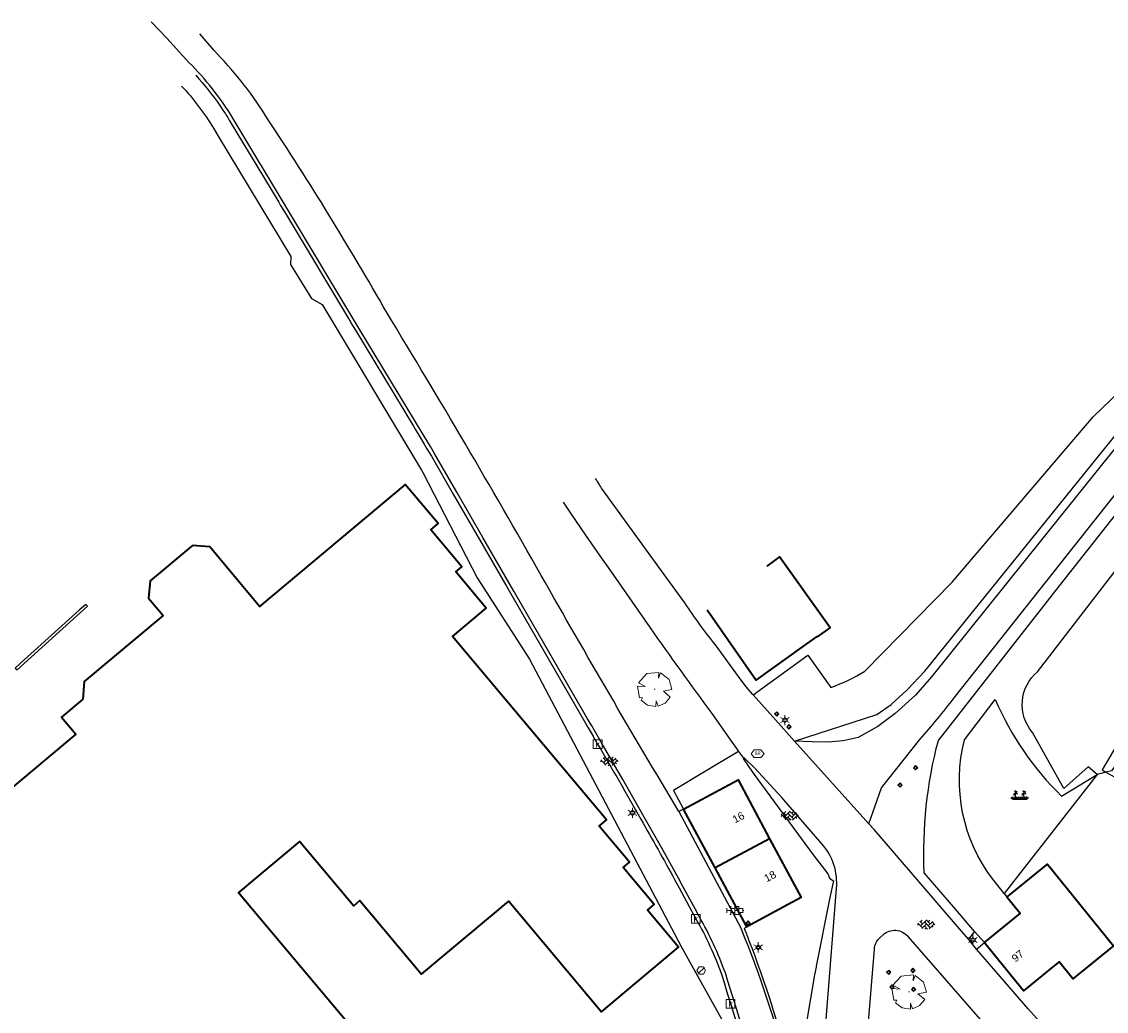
# Model space of a CAD drawing. Header units: metres. Extents: x 100797 to 101446, y 431104 to 431509.
# Tile 27 of 35: x 101067 to 101191, y 431395 to 431509. Entities that reach past the tile are written whole.
import ezdxf

# ---------------------------------------------------------------- set-up
doc = ezdxf.new("R2010")
doc.units = ezdxf.units.M
doc.layers.get('0').update_dxf_attribs({"linetype": 'CONTINUOUS'})
doc.layers.add('BAR_BEBOUWING', color=7, linetype='CONTINUOUS', lineweight=35, true_color=0x707070)
for name, color, linetype, true_color in [('BAR_BGT_PUNTSYMBOLEN', 7, 'CONTINUOUS', 0x707070), ('BAR_BGT_SYMBOLEN', 7, 'CONTINUOUS', 0x707070), ('BAR_HUISNUMMERS EN STRAATNAMEN', 7, 'CONTINUOUS', 0x707070), ('BAR_TOPO', 7, 'CONTINUOUS', 0x707070), ('BAR_WATER', 7, 'CONTINUOUS', 0x707070), ('BAR_WEGEN', 7, 'CONTINUOUS', 0x707070), ('BOR_BOMEN (vaste grootte)', 7, 'CONTINUOUS', 0x707070), ('BOR_LICHTMASTEN', 7, 'CONTINUOUS', 0x707070), ('BOR_RIOOLPUTTEN', 7, 'CONTINUOUS', 0x707070), ('BOR_VERKEERSBORD', 7, 'CONTINUOUS', 0x707070)]:
    doc.layers.add(name, color=color, linetype=linetype, true_color=true_color)
doc.styles.add('NLCS-ISO', font='NLCS-ISO.ttf')

# ---------------------------------------------------------------- blocks, each defined once
blk = doc.blocks.new('inspectieput_1', base_point=(100953.43, 431263.36))
at = {"color": 8, "lineweight": 0, "true_color": 0x707070}
for points in [[(100953.93, 431263.36), (100953.68, 431263.79), (100953.18, 431263.79), (100952.93, 431263.36), (100953.18, 431262.93), (100953.68, 431262.93), (100953.93, 431263.36)], [(100953.08, 431263.01), (100953.78, 431263.71)]]:
    blk.add_lwpolyline(points, dxfattribs=at)
blk = doc.blocks.new('lichtmast_1', base_point=(101313.15, 431373.61))
at = {"color": 8, "lineweight": 0, "true_color": 0x707070}
for points in [[(101312.9, 431373.75), (101312.65, 431373.9)], [(101312.9, 431373.46), (101312.65, 431373.32)], [(101313.44, 431373.61), (101313.15, 431373.9), (101312.86, 431373.61), (101313.15, 431373.32), (101313.44, 431373.61)], [(101312.89, 431373.72), (101313.42, 431373.72)], [(101312.89, 431373.49), (101313.42, 431373.49)], [(101313.15, 431373.9), (101313.15, 431374.19)], [(101313.4, 431373.75), (101313.65, 431373.9)], [(101313.4, 431373.46), (101313.65, 431373.32)], [(101313.15, 431373.32), (101313.15, 431373.03)]]:
    blk.add_lwpolyline(points, dxfattribs=at)
blk = doc.blocks.new('boom_5', base_point=(101195.65, 431331.72))
at = {"color": 8, "lineweight": 0, "true_color": 0x707070}
for points in [[(101196.16, 431333.65), (101194.75, 431333.51), (101193.79, 431332.46)], [(101196.16, 431333.65), (101196.1, 431332.99), (101196.34, 431333.6)], [(101197.65, 431331.67), (101197.31, 431332.84), (101196.34, 431333.6)], [(101193.68, 431332.08), (101194.61, 431332.03), (101193.79, 431332.46)], [(101193.68, 431332.08), (101193.91, 431330.74)], [(101195.71, 431331.72), (101195.59, 431331.72), (101195.71, 431331.72)], [(101197.65, 431331.67), (101196.67, 431331.5), (101197.44, 431330.82)], [(101194.1, 431330.45), (101194.26, 431330.76), (101193.91, 431330.74)], [(101194.1, 431330.45), (101194.86, 431329.88), (101195.8, 431329.72)], [(101196.05, 431329.76), (101195.82, 431330.4), (101195.8, 431329.72)], [(101196.05, 431329.76), (101196.86, 431330.13), (101197.44, 431330.82)]]:
    blk.add_lwpolyline(points, dxfattribs=at)
blk = doc.blocks.new('verkeersbord_1', base_point=(101107.64, 431195.48))
at = {"true_color": 0x707070, "transparency": 33554687}
h = blk.add_hatch(color=8, dxfattribs=at)
h.paths.add_polyline_path([(101107.89, 431195.48), (101107.64, 431195.73), (101107.39, 431195.48), (101107.64, 431195.23)])
h.paths.add_polyline_path([(101107.46, 431195.48), (101107.64, 431195.66), (101107.82, 431195.48), (101107.64, 431195.3)], flags=0)
at = {"color": 8, "lineweight": 0, "true_color": 0x707070}
for points in [[(101107.89, 431195.48), (101107.64, 431195.73), (101107.39, 431195.48), (101107.64, 431195.23), (101107.89, 431195.48)], [(101107.82, 431195.48), (101107.64, 431195.66), (101107.46, 431195.48), (101107.64, 431195.3), (101107.82, 431195.48)]]:
    blk.add_lwpolyline(points, dxfattribs=at)
blk = doc.blocks.new('betonstraatstenen_1', base_point=(101286.8, 431176.56))
at = {"color": 8, "lineweight": 0, "true_color": 0x707070}
for points in [[(101286.05, 431176.87), (101286.35, 431176.56)], [(101286.13, 431176.34), (101286.8, 431177)], [(101286.13, 431176.78), (101286.33, 431176.98)], [(101286.77, 431177.03), (101287.24, 431176.56)], [(101287.02, 431176.78), (101287.21, 431176.98)], [(101287.02, 431176.34), (101287.53, 431176.85)], [(101285.78, 431176.42), (101285.91, 431176.56)], [(101285.81, 431176.66), (101286.35, 431176.12)], [(101286.27, 431176.03), (101286.8, 431176.56)], [(101286.58, 431176.78), (101287.24, 431176.12)], [(101286.58, 431176.34), (101286.94, 431175.97)], [(101286.64, 431175.97), (101286.8, 431176.12)], [(101287.11, 431175.99), (101287.68, 431176.56)], [(101287.46, 431176.78), (101287.78, 431176.46)], [(101287.46, 431176.34), (101287.6, 431176.19)]]:
    blk.add_lwpolyline(points, dxfattribs=at)
blk = doc.blocks.new('beplanting_1', base_point=(101316.77, 431360.68))
at = {"color": 8, "lineweight": 0, "true_color": 0x707070}
for points in [[(101316.24, 431360.34), (101316.25, 431360.73), (101316.05, 431361.01)], [(101316.12, 431360.91), (101316.16, 431361.04)], [(101316.22, 431361.22), (101316.13, 431361.21)], [(101316.24, 431361.18), (101316.14, 431361.33)], [(101316.18, 431361.27), (101316.19, 431361.31)], [(101316.25, 431360.73), (101316.24, 431361.38)], [(101316.25, 431361.12), (101316.43, 431361.29)], [(101316.25, 431360.93), (101316.46, 431361.06)], [(101316.34, 431361.21), (101316.32, 431361.28)], [(101316.36, 431361), (101316.5, 431360.93)], [(101316.37, 431361.24), (101316.44, 431361.23)], [(101316.4, 431361.02), (101316.4, 431361.16)], [(101317.22, 431360.35), (101317.22, 431360.74), (101317.02, 431361.02)], [(101317.09, 431360.92), (101317.13, 431361.04)], [(101317.22, 431361.18), (101317.11, 431361.34)], [(101317.19, 431361.22), (101317.11, 431361.22)], [(101317.15, 431361.28), (101317.16, 431361.32)], [(101317.22, 431360.74), (101317.21, 431361.38)], [(101317.22, 431361.13), (101317.4, 431361.3)], [(101317.22, 431360.94), (101317.43, 431361.07)], [(101317.31, 431361.21), (101317.29, 431361.28)], [(101317.33, 431361), (101317.47, 431360.94)], [(101317.34, 431361.25), (101317.41, 431361.24)], [(101317.37, 431361.03), (101317.37, 431361.16)], [(101316, 431360.34), (101315.73, 431360.52)], [(101316, 431360.34), (101315.8, 431360.61)], [(101316, 431360.34), (101315.92, 431360.64)], [(101315.94, 431360.34), (101317.6, 431360.35)], [(101316.15, 431360.87), (101315.99, 431360.85)], [(101316, 431360.34), (101316.06, 431360.65)], [(101316, 431360.34), (101316.18, 431360.6)], [(101316, 431360.34), (101316.27, 431360.54)], [(101316.49, 431360.34), (101316.22, 431360.53)], [(101316.49, 431360.34), (101316.29, 431360.62)], [(101316.49, 431360.34), (101316.41, 431360.64)], [(101316.49, 431360.34), (101316.56, 431360.65)], [(101316.49, 431360.34), (101316.67, 431360.61)], [(101316.49, 431360.34), (101316.76, 431360.54)], [(101316.95, 431360.35), (101316.67, 431360.53)], [(101316.95, 431360.35), (101316.74, 431360.62)], [(101316.95, 431360.35), (101316.87, 431360.65)], [(101316.95, 431360.35), (101317.01, 431360.66)], [(101316.95, 431360.35), (101317.13, 431360.61)], [(101316.95, 431360.35), (101317.22, 431360.55)], [(101317.12, 431360.88), (101316.96, 431360.86)], [(101317.46, 431360.35), (101317.18, 431360.54)], [(101317.46, 431360.35), (101317.25, 431360.62)], [(101317.46, 431360.35), (101317.38, 431360.65)], [(101317.46, 431360.35), (101317.52, 431360.66)], [(101317.46, 431360.35), (101317.64, 431360.62)], [(101317.46, 431360.35), (101317.73, 431360.55)]]:
    blk.add_lwpolyline(points, dxfattribs=at)
blk = doc.blocks.new('tegels_1', base_point=(101313.55, 431423.17))
at = {"color": 8, "lineweight": 0, "true_color": 0x707070}
for points in [[(101312.6, 431423.4), (101312.63, 431423.4)], [(101312.63, 431422.91), (101312.63, 431423.43)], [(101312.63, 431423.17), (101313.09, 431423.17)], [(101312.99, 431423.63), (101313.09, 431423.63)], [(101313.09, 431422.68), (101313.09, 431423.66)], [(101313.09, 431423.4), (101313.55, 431423.4)], [(101313.55, 431422.62), (101313.55, 431423.72)], [(101313.55, 431423.63), (101314.02, 431423.63)], [(101313.55, 431423.17), (101314.02, 431423.17)], [(101314.02, 431422.68), (101314.02, 431423.66)], [(101314.02, 431423.4), (101314.48, 431423.4)], [(101314.48, 431422.91), (101314.48, 431423.43)], [(101314.48, 431423.17), (101314.6, 431423.17)], [(101312.6, 431422.94), (101312.63, 431422.94)], [(101312.99, 431422.71), (101313.09, 431422.71)], [(101313.09, 431422.94), (101313.55, 431422.94)], [(101313.55, 431422.71), (101314.02, 431422.71)], [(101314.02, 431422.94), (101314.48, 431422.94)]]:
    blk.add_lwpolyline(points, dxfattribs=at)
blk = doc.blocks.new('kolk-symbool_1', base_point=(101288.59, 431172.13))
at = {"true_color": 0x707070, "transparency": 33554687}
h = blk.add_hatch(color=8, dxfattribs=at)
h.paths.add_polyline_path([(101288.62, 431172.08), (101288.85, 431172.3), (101288.72, 431172.3), (101288.49, 431172.06), (101288.56, 431172.01), (101288.75, 431171.72), (101288.87, 431171.72)])
h.paths.add_polyline_path([(101288.56, 431172.01), (101288.49, 431172.06), (101288.49, 431172.52), (101288.39, 431172.52), (101288.39, 431171.72), (101288.49, 431171.72), (101288.49, 431171.95)], flags=0)
at = {"color": 8, "lineweight": 0, "true_color": 0x707070}
blk.add_lwpolyline([(101288.09, 431172.62), (101289.09, 431172.62), (101289.09, 431171.62), (101288.09, 431171.62), (101288.09, 431172.62)], dxfattribs=at)
blk = doc.blocks.new('verkeersbord_2', base_point=(101289.84, 431190.77))
at = {"true_color": 0x707070, "transparency": 33554687}
h = blk.add_hatch(color=8, dxfattribs=at)
h.paths.add_polyline_path([(101290.09, 431190.77), (101289.84, 431191.02), (101289.59, 431190.77), (101289.84, 431190.52)])
h.paths.add_polyline_path([(101289.66, 431190.77), (101289.84, 431190.94), (101290.02, 431190.77), (101289.84, 431190.59)], flags=0)
at = {"color": 8, "lineweight": 0, "true_color": 0x707070}
for points in [[(101290.09, 431190.77), (101289.84, 431191.02), (101289.59, 431190.77), (101289.84, 431190.52), (101290.09, 431190.77)], [(101290.02, 431190.77), (101289.84, 431190.94), (101289.66, 431190.77), (101289.84, 431190.59), (101290.02, 431190.77)]]:
    blk.add_lwpolyline(points, dxfattribs=at)
blk = doc.blocks.new('brandkraanput_1', base_point=(101151.07, 431424.81))
at = {"true_color": 0x707070, "transparency": 33554687}
h = blk.add_hatch(color=8, dxfattribs=at)
h.paths.add_polyline_path([(101150.82, 431424.99), (101150.91, 431424.99), (101150.98, 431425), (101150.96, 431425.01), (101150.95, 431425.02), (101150.93, 431425.02), (101150.91, 431425.03), (101150.8, 431425.03), (101150.79, 431425.02), (101150.78, 431425.01), (101150.78, 431424.64), (101150.79, 431424.62), (101150.8, 431424.62), (101150.91, 431424.62), (101150.92, 431424.62), (101150.94, 431424.62), (101150.96, 431424.63), (101150.98, 431424.64), (101150.99, 431424.65), (101150.82, 431424.66), (101150.82, 431424.82), (101150.91, 431424.82), (101150.99, 431424.83), (101150.97, 431424.84), (101150.98, 431424.85), (101150.82, 431424.86)])
h.paths.add_polyline_path([(101151.01, 431424.92), (101151.01, 431424.94), (101151, 431424.96), (101150.99, 431424.98), (101150.98, 431425), (101150.91, 431424.99), (101150.91, 431424.99), (101150.93, 431424.98), (101150.95, 431424.97), (101150.95, 431424.96), (101150.96, 431424.94), (101150.97, 431424.92), (101150.97, 431424.92), (101150.96, 431424.9), (101150.95, 431424.88), (101150.94, 431424.88), (101150.93, 431424.87), (101150.91, 431424.86), (101150.82, 431424.86), (101150.98, 431424.85), (101150.99, 431424.87), (101151, 431424.88), (101151.01, 431424.9)], flags=0)
h.paths.add_polyline_path([(101151.03, 431424.74), (101151.03, 431424.77), (101151.02, 431424.78), (101151.01, 431424.8), (101151, 431424.82), (101150.99, 431424.83), (101150.91, 431424.82), (101150.91, 431424.82), (101150.93, 431424.82), (101150.95, 431424.81), (101150.96, 431424.8), (101150.97, 431424.79), (101150.98, 431424.78), (101150.99, 431424.76), (101150.99, 431424.74), (101150.99, 431424.74), (101150.98, 431424.72), (101150.98, 431424.7), (101150.96, 431424.68), (101150.96, 431424.68), (101150.95, 431424.67), (101150.93, 431424.66), (101150.91, 431424.66), (101150.82, 431424.66), (101150.99, 431424.65), (101151, 431424.66), (101151.01, 431424.68), (101151.02, 431424.7), (101151.03, 431424.72), (101151.03, 431424.74)], flags=0)
h.paths.add_polyline_path([(101151.15, 431424.78), (101151.24, 431424.78), (101151.24, 431424.78), (101151.28, 431424.79), (101151.29, 431424.79), (101151.31, 431424.8), (101151.32, 431424.81), (101151.15, 431424.82), (101151.15, 431424.99), (101151.24, 431424.99), (101151.32, 431424.99), (101151.31, 431425), (101151.29, 431425.01), (101151.28, 431425.02), (101151.26, 431425.03), (101151.24, 431425.03), (101151.13, 431425.03), (101151.12, 431425.02), (101151.11, 431425.01), (101151.11, 431424.64), (101151.12, 431424.62), (101151.13, 431424.62), (101151.15, 431424.62), (101151.15, 431424.64)], flags=0)
h.paths.add_polyline_path([(101151.28, 431424.79), (101151.24, 431424.78), (101151.32, 431424.63), (101151.32, 431424.62), (101151.34, 431424.62), (101151.35, 431424.62), (101151.36, 431424.64), (101151.36, 431424.65)], flags=0)
h.paths.add_polyline_path([(101151.36, 431424.88), (101151.36, 431424.9), (101151.36, 431424.92), (101151.35, 431424.94), (101151.35, 431424.96), (101151.34, 431424.97), (101151.32, 431424.99), (101151.24, 431424.99), (101151.24, 431424.99), (101151.26, 431424.98), (101151.28, 431424.97), (101151.29, 431424.96), (101151.3, 431424.96), (101151.31, 431424.94), (101151.31, 431424.92), (101151.32, 431424.9), (101151.32, 431424.9), (101151.31, 431424.88), (101151.31, 431424.86), (101151.29, 431424.85), (101151.29, 431424.84), (101151.27, 431424.83), (101151.26, 431424.82), (101151.24, 431424.82), (101151.15, 431424.82), (101151.32, 431424.81), (101151.34, 431424.83), (101151.35, 431424.84), (101151.35, 431424.86)], flags=0)
at = {"color": 8, "lineweight": 0, "true_color": 0x707070}
blk.add_lwpolyline([(101150.3, 431424.77), (101150.67, 431424.33), (101151.42, 431424.33), (101151.8, 431424.77), (101151.42, 431425.22), (101150.67, 431425.22), (101150.3, 431424.77)], dxfattribs=at)

msp = doc.modelspace()

# ---------------------------------------------------------------- linework, layer by layer
at = {"layer": 'BAR_BEBOUWING', "ltscale": 10, "flags": 128}
for points in [[(101107.381, 431389.915), (101091.534, 431408.816), (101098.559, 431414.706), (101104.734, 431407.34), (101105.436, 431407.929), (101112.513, 431399.488), (101122.516, 431407.875), (101133.163, 431395.176), (101141.983, 431402.57), (101138.428, 431406.81), (101139.207, 431407.463), (101135.636, 431411.722), (101136.359, 431412.328), (101132.886, 431416.469), (101133.723, 431417.171), (101116.082, 431438.212), (101119.942, 431441.448), (101116.448, 431445.616), (101117.135, 431446.192), (101113.57, 431450.444), (101114.413, 431451.15), (101110.646, 431455.643), (101093.941, 431441.645), (101088.234, 431448.474), (101086.255, 431448.658), (101081.375, 431444.58), (101081.206, 431442.614), (101082.886, 431440.604), (101073.832, 431433.037), (101073.65, 431431.009), (101071.21, 431428.969), (101072.85, 431427.007), (101017.21, 431380.358)], [(101145.28, 431441.261), (101150.883, 431433.21), (101156.157, 431436.993), (101157.872, 431438.224), (101157.913, 431438.167), (101159.378, 431439.218), (101153.57, 431447.352), (101152.105, 431446.275)], [(101142.567, 431418.427), (101148.813, 431421.779), (101152.442, 431415.019)], [(101146.195, 431411.667), (101142.567, 431418.427)], [(101152.442, 431415.019), (101146.195, 431411.667)], [(101152.442, 431415.019), (101156.066, 431408.265), (101154.496, 431407.423), (101149.82, 431404.913)], [(101179.653, 431408.305), (101184.312, 431412.085), (101191.885, 431402.75), (101187.225, 431398.97), (101185.65, 431400.912), (101184.935, 431400.331), (101181.547, 431397.583), (101177.234, 431402.899), (101177.067, 431403.105)], [(101149.82, 431404.913), (101146.195, 431411.667)], [(101177.067, 431403.105), (101181.171, 431406.434), (101179.653, 431408.305)]]:
    msp.add_lwpolyline(points, dxfattribs=at)
at = {"layer": 'BAR_TOPO', "ltscale": 0.01, "flags": 128}
for points in [[(101150.911, 431388.133), (101148.391, 431396.273), (101147.655, 431398.668), (101147.359, 431399.628, 0.0425508), (101144.366, 431406.087), (101143.889, 431406.968), (101142.454, 431409.61), (101141.983, 431410.501), (101140.039, 431413.999), (101138.066, 431417.48), (101135.593, 431421.818), (101133.112, 431426.097), (101132.033, 431427.952), (101131.567, 431428.781), (101123.117, 431443.419), (101119.548, 431449.577), (101116.547, 431454.776), (101114.035, 431459.113), (101113.523, 431459.98), (101112.695, 431461.356), (101105.328, 431473.575), (101097.26, 431487.022), (101090.861, 431497.661, 0.0612978), (101085.838, 431504.041), (101083.281, 431506.807), (101081.52, 431508.712)], [(101142.029, 431418.138, -0.0058356), (101126.245, 431445.202, 0.0079361), (101108.532, 431475.349, 0.0169439), (101094.855, 431497.572, 0.0541254), (101089.1, 431504.988), (101088.738, 431505.403), (101087.067, 431507.315)], [(101086.617, 431502.566, -0.033426), (101089.376, 431499.107), (101089.738, 431498.572, -0.0112234), (101090.467, 431497.424), (101096.136, 431487.999), (101096.351, 431487.642), (101096.866, 431486.785), (101104.357, 431474.3), (101104.42, 431474.195), (101104.934, 431473.338), (101111.582, 431462.312), (101111.785, 431461.975), (101112.301, 431461.119), (101112.817, 431460.262), (101113.129, 431459.743), (101113.639, 431458.879), (101116.149, 431454.546), (101119.15, 431449.347), (101122.159, 431444.155), (101122.218, 431444.054), (101122.719, 431443.189), (101131.169, 431428.551), (101131.632, 431427.727), (101132.181, 431426.782), (101132.211, 431426.731), (101132.714, 431425.866, -0.0036076), (101137.667, 431417.252, -0.0041463), (101141.576, 431410.286), (101142.05, 431409.39), (101143.485, 431406.748), (101143.532, 431406.661), (101143.961, 431405.868), (101143.985, 431405.825), (101144.01, 431405.783, -0.0420306), (101146.919, 431399.492), (101147.215, 431398.533), (101147.508, 431397.582), (101147.658, 431397.093), (101147.952, 431396.137), (101150.472, 431387.997)], [(101084.99, 431501.337, -0.0507069), (101088.66, 431496.487), (101089.183, 431495.604), (101097.522, 431481.775), (101097.472, 431480.854), (101099.9, 431476.981), (101101.103, 431476.292), (101112.508, 431457.286), (101112.671, 431457.014), (101118.9, 431444.937), (101124.902, 431435.615), (101142.248, 431402.72), (101143.069, 431401.273), (101150.472, 431387.997)], [(101163.812, 431416.744), (101165.261, 431420.86), (101169.668, 431426.397, 0.0180039), (101173.604, 431431.18), (101201.696, 431466.656), (101206.654, 431473.322), (101209.404, 431477.018)], [(101150.532, 431431.533), (101156.813, 431436.079), (101159.469, 431432.376, 0.0541059), (101163.362, 431434.251), (101173.374, 431444.431), (101189.549, 431463.413), (101198.516, 431472.047)], [(101175.954, 431404.399), (101173.806, 431406.895), (101170.175, 431411.116, -0.0759933), (101171.791, 431426.278), (101185.681, 431444.019), (101194.982, 431455.787), (101207.057, 431471.065, -0.0571845), (101208.354, 431472.04)], [(101199.317, 431470.226, -0.1809184), (101198.735, 431468.115), (101170.991, 431433.566), (101169.165, 431431.481), (101166.852, 431429.394), (101164.835, 431427.908), (101162.58, 431426.633), (101160.892, 431426.245), (101159.145, 431426.089), (101157.335, 431426.127), (101155.292, 431426.223)], [(101189.99, 431422.4), (101188.964, 431423.278), (101186.201, 431420.795), (101182.601, 431427.212, -0.420647), (101183.175, 431434.171), (101196.664, 431451.678), (101208.572, 431466.825, -0.1018345), (101211.376, 431469.616)], [(101150.532, 431431.533), (101150.51, 431431.558), (101149.771, 431432.383), (101149.174, 431433.196), (101146.23, 431437.237, -0.0232977), (101142.699, 431442.079), (101140.348, 431445.337), (101133.26, 431455.066, 0.0045167), (101132.478, 431456.321)], [(101128.74, 431453.633), (101129.592, 431452.351), (101131.411, 431449.717), (101133.235, 431447.086), (101133.91, 431446.113), (101138.718, 431439.221, 0.0037268), (101145.795, 431429.365), (101148.15, 431426.053), (101148.641, 431425.348), (101148.869, 431425.041)], [(101179.339, 431408.74), (101178.033, 431410.383, -0.2306055), (101174.803, 431426.378), (101178.311, 431430.994, 0.0967352), (101185.922, 431419.901), (101189.99, 431422.4)], [(101154.525, 431388.344, 0.1608242), (101155.415, 431387.101, 0.2953335), (101156.891, 431386.969, 0.2599335), (101158.532, 431389.49), (101160.112, 431409.322, 0.2071231), (101158.442, 431414.419), (101153.833, 431419.737), (101150.718, 431423.135), (101149.518, 431424.305), (101149.449, 431424.259)], [(101142.029, 431418.138), (101149.126, 431404.784, -0.0372995), (101154.525, 431388.344)], [(101154.84, 431388.424, 0.0299023), (101150.072, 431403.4, 0.0032964), (101149.538, 431404.761), (101149.82, 431404.913)], [(101162.491, 431378.516), (101163.315, 431388.482), (101164.461, 431402.348, -0.2159142), (101165.13, 431403.704), (101165.473, 431404.016, -0.4271903), (101168.303, 431403.813), (101172.189, 431399.345), (101176.865, 431393.968, -0.014403), (101179.267, 431391.029), (101179.845, 431390.229), (101184.567, 431383.771), (101188.836, 431377.931), (101189.427, 431377.125), (101199.153, 431363.865), (101199.743, 431363.058), (101199.886, 431362.862), (101204.004, 431357.23, -0.1728267), (101205.027, 431351.137, -0.0514995), (101204.513, 431349.431)], [(101186.977, 431389.372), (101186.84, 431389.568, 0.0285236), (101182.101, 431395.516), (101176.175, 431402.373)]]:
    msp.add_lwpolyline(points, format="xyb", dxfattribs=at)
for points in [[(101155.292, 431426.223), (101164.74, 431429.257), (101166.384, 431430.404), (101168.225, 431432.076), (101170.25, 431434.237), (101197.923, 431468.473), (101199.317, 431470.226)], [(101219.527, 431460.649), (101196.133, 431428.829), (101191.651, 431422.809), (101191.014, 431422.652)], [(101107.381, 431389.915), (101091.534, 431408.816), (101098.559, 431414.706), (101104.734, 431407.34), (101105.436, 431407.929), (101112.513, 431399.488), (101122.516, 431407.875), (101133.163, 431395.176), (101141.983, 431402.57), (101138.428, 431406.81), (101139.207, 431407.463), (101135.636, 431411.722), (101136.359, 431412.328), (101132.886, 431416.469), (101133.723, 431417.171), (101116.082, 431438.212), (101119.942, 431441.448), (101116.448, 431445.616), (101117.135, 431446.192), (101113.57, 431450.444), (101114.413, 431451.15), (101110.646, 431455.643), (101093.941, 431441.645), (101088.234, 431448.474), (101086.255, 431448.658), (101081.375, 431444.58), (101081.206, 431442.614), (101082.886, 431440.604), (101073.832, 431433.037), (101073.65, 431431.009), (101071.21, 431428.969), (101072.85, 431427.007), (101017.21, 431380.358)], [(101145.28, 431441.261), (101150.883, 431433.21), (101156.157, 431436.993), (101157.872, 431438.224), (101157.913, 431438.167), (101159.378, 431439.218), (101153.57, 431447.352), (101152.105, 431446.275)], [(101066.499, 431435.148), (101065.885, 431434.597), (101066.118, 431434.385), (101074.19, 431441.67), (101074.001, 431441.881), (101073.261, 431441.217)], [(101073.261, 431441.217), (101066.499, 431435.148)], [(101155.292, 431426.223), (101153.768, 431427.919), (101150.532, 431431.533)], [(101163.812, 431416.744), (101155.292, 431426.223)], [(101148.869, 431425.041), (101144.971, 431422.688), (101141.427, 431420.549), (101142.567, 431418.427)], [(101148.869, 431425.041), (101149.449, 431424.259)], [(101149.449, 431424.259), (101149.39, 431424.218), (101150.465, 431422.666), (101150.674, 431422.366), (101153.296, 431418.779), (101157.427, 431413.154), (101159.132, 431411.007), (101159.184, 431410.849), (101159.22, 431410.648), (101159.339, 431410.472), (101159.755, 431410.204), (101159.328, 431408.28), (101157.784, 431400.418), (101157.761, 431400.302), (101157.587, 431399.417), (101155.745, 431388.569), (101154.84, 431388.424)], [(101189.99, 431422.4), (101179.339, 431408.74)], [(101191.014, 431422.652), (101189.99, 431422.4)], [(101142.567, 431418.427), (101148.813, 431421.779), (101152.442, 431415.019)], [(101142.567, 431418.427), (101142.029, 431418.138)], [(101146.195, 431411.667), (101142.567, 431418.427)], [(101175.244, 431403.487), (101174.231, 431404.699), (101164.426, 431416.061), (101163.812, 431416.744)], [(101152.442, 431415.019), (101146.195, 431411.667)], [(101152.442, 431415.019), (101156.066, 431408.265), (101154.496, 431407.423), (101149.82, 431404.913)], [(101179.653, 431408.305), (101184.312, 431412.085), (101191.885, 431402.75), (101187.225, 431398.97), (101185.65, 431400.912), (101184.935, 431400.331), (101181.547, 431397.583), (101177.234, 431402.899), (101177.067, 431403.105)], [(101149.82, 431404.913), (101146.195, 431411.667)], [(101177.067, 431403.105), (101181.171, 431406.434), (101179.653, 431408.305)], [(101179.339, 431408.74), (101179.653, 431408.305)], [(101175.954, 431404.399), (101175.244, 431403.487)], [(101176.175, 431402.373), (101175.244, 431403.487)], [(101177.067, 431403.105), (101175.954, 431404.399)], [(101176.175, 431402.373), (101177.067, 431403.105)]]:
    msp.add_lwpolyline(points, dxfattribs=at)
msp.add_lwpolyline([(101196.133, 431428.829), (101194.58, 431429.74), (101190.569, 431422.901), (101191.014, 431422.652), (101192.111, 431422.038)], close=True, dxfattribs=at)
at = {"layer": 'BAR_WATER', "ltscale": 0.01, "flags": 128}
msp.add_lwpolyline([(101189.99, 431422.4), (101188.964, 431423.278), (101186.201, 431420.795), (101182.601, 431427.212, -0.420647), (101183.175, 431434.171), (101196.664, 431451.678), (101208.572, 431466.825, -0.1018345), (101211.376, 431469.616)], format="xyb", dxfattribs=at)
for points in [[(101073.261, 431441.217), (101066.499, 431435.148)], [(101191.014, 431422.652), (101189.99, 431422.4)]]:
    msp.add_lwpolyline(points, dxfattribs=at)
at = {"layer": 'BAR_WEGEN', "ltscale": 0.01, "flags": 128}
for points in [[(101150.911, 431388.133), (101148.391, 431396.273), (101147.655, 431398.668), (101147.359, 431399.628, 0.0425508), (101144.366, 431406.087), (101143.889, 431406.968), (101142.454, 431409.61), (101141.983, 431410.501), (101140.039, 431413.999), (101138.066, 431417.48), (101135.593, 431421.818), (101133.112, 431426.097), (101132.033, 431427.952), (101131.567, 431428.781), (101123.117, 431443.419), (101119.548, 431449.577), (101116.547, 431454.776), (101114.035, 431459.113), (101113.523, 431459.98), (101112.695, 431461.356), (101105.328, 431473.575), (101097.26, 431487.022), (101090.861, 431497.661, 0.0612978), (101085.838, 431504.041), (101083.281, 431506.807), (101081.52, 431508.712)], [(101142.029, 431418.138, -0.0058356), (101126.245, 431445.202, 0.0079361), (101108.532, 431475.349, 0.0169439), (101094.855, 431497.572, 0.0541254), (101089.1, 431504.988), (101088.738, 431505.403), (101087.067, 431507.315)], [(101086.617, 431502.566, -0.033426), (101089.376, 431499.107), (101089.738, 431498.572, -0.0112234), (101090.467, 431497.424), (101096.136, 431487.999), (101096.351, 431487.642), (101096.866, 431486.785), (101104.357, 431474.3), (101104.42, 431474.195), (101104.934, 431473.338), (101111.582, 431462.312), (101111.785, 431461.975), (101112.301, 431461.119), (101112.817, 431460.262), (101113.129, 431459.743), (101113.639, 431458.879), (101116.149, 431454.546), (101119.15, 431449.347), (101122.159, 431444.155), (101122.218, 431444.054), (101122.719, 431443.189), (101131.169, 431428.551), (101131.632, 431427.727), (101132.181, 431426.782), (101132.211, 431426.731), (101132.714, 431425.866, -0.0036076), (101137.667, 431417.252, -0.0041463), (101141.576, 431410.286), (101142.05, 431409.39), (101143.485, 431406.748), (101143.532, 431406.661), (101143.961, 431405.868), (101143.985, 431405.825), (101144.01, 431405.783, -0.0420306), (101146.919, 431399.492), (101147.215, 431398.533), (101147.508, 431397.582), (101147.658, 431397.093), (101147.952, 431396.137), (101150.472, 431387.997)], [(101084.99, 431501.337, -0.0507069), (101088.66, 431496.487), (101089.183, 431495.604), (101097.522, 431481.775), (101097.472, 431480.854), (101099.9, 431476.981), (101101.103, 431476.292), (101112.508, 431457.286), (101112.671, 431457.014), (101118.9, 431444.937), (101124.902, 431435.615), (101142.248, 431402.72), (101143.069, 431401.273), (101150.472, 431387.997)], [(101163.812, 431416.744), (101165.261, 431420.86), (101169.668, 431426.397, 0.0180039), (101173.604, 431431.18), (101201.696, 431466.656), (101206.654, 431473.322), (101209.404, 431477.018)], [(101199.317, 431470.226, -0.1809184), (101198.735, 431468.115), (101170.991, 431433.566), (101169.165, 431431.481), (101166.852, 431429.394), (101164.835, 431427.908), (101162.58, 431426.633), (101160.892, 431426.245), (101159.145, 431426.089), (101157.335, 431426.127), (101155.292, 431426.223)], [(101150.532, 431431.533), (101150.51, 431431.558), (101149.771, 431432.383), (101149.174, 431433.196), (101146.23, 431437.237, -0.0232977), (101142.699, 431442.079), (101140.348, 431445.337), (101133.26, 431455.066, 0.0045167), (101132.478, 431456.321)], [(101128.74, 431453.633), (101129.592, 431452.351), (101131.411, 431449.717), (101133.235, 431447.086), (101133.91, 431446.113), (101138.718, 431439.221, 0.0037268), (101145.795, 431429.365), (101148.15, 431426.053), (101148.641, 431425.348), (101148.869, 431425.041)], [(101154.525, 431388.344, 0.1608242), (101155.415, 431387.101, 0.2953335), (101156.891, 431386.969, 0.2599335), (101158.532, 431389.49), (101160.112, 431409.322, 0.2071231), (101158.442, 431414.419), (101153.833, 431419.737), (101150.718, 431423.135), (101149.518, 431424.305), (101149.449, 431424.259)], [(101142.029, 431418.138), (101149.126, 431404.784, -0.0372995), (101154.525, 431388.344)], [(101154.84, 431388.424, 0.0299023), (101150.072, 431403.4, 0.0032964), (101149.538, 431404.761), (101149.82, 431404.913)], [(101162.491, 431378.516), (101163.315, 431388.482), (101164.461, 431402.348, -0.2159142), (101165.13, 431403.704), (101165.473, 431404.016, -0.4271903), (101168.303, 431403.813), (101172.189, 431399.345), (101176.865, 431393.968, -0.014403), (101179.267, 431391.029), (101179.845, 431390.229), (101184.567, 431383.771), (101188.836, 431377.931), (101189.427, 431377.125), (101199.153, 431363.865), (101199.743, 431363.058), (101199.886, 431362.862), (101204.004, 431357.23, -0.1728267), (101205.027, 431351.137, -0.0514995), (101204.513, 431349.431)], [(101186.977, 431389.372), (101186.84, 431389.568, 0.0285236), (101182.101, 431395.516), (101176.175, 431402.373)]]:
    msp.add_lwpolyline(points, format="xyb", dxfattribs=at)
for points in [[(101155.292, 431426.223), (101153.768, 431427.919), (101150.532, 431431.533)], [(101163.812, 431416.744), (101155.292, 431426.223)], [(101148.869, 431425.041), (101149.449, 431424.259)], [(101149.449, 431424.259), (101149.39, 431424.218), (101150.465, 431422.666), (101150.674, 431422.366), (101153.296, 431418.779), (101157.427, 431413.154), (101159.132, 431411.007), (101159.184, 431410.849), (101159.22, 431410.648), (101159.339, 431410.472), (101159.755, 431410.204), (101159.328, 431408.28), (101157.784, 431400.418), (101157.761, 431400.302), (101157.587, 431399.417), (101155.745, 431388.569), (101154.84, 431388.424)], [(101142.567, 431418.427), (101142.029, 431418.138)], [(101175.244, 431403.487), (101174.231, 431404.699), (101164.426, 431416.061), (101163.812, 431416.744)], [(101176.175, 431402.373), (101175.244, 431403.487)]]:
    msp.add_lwpolyline(points, dxfattribs=at)

# ---------------------------------------------------------------- block references
at = {"layer": 'BAR_BGT_PUNTSYMBOLEN'}
for name, p in [('verkeersbord_2', (101154.648, 431427.852)), ('kolk-symbool_1', (101132.713, 431425.867)), ('brandkraanput_1', (101151.073, 431424.807)), ('verkeersbord_2', (101167.409, 431421.178)), ('kolk-symbool_1', (101143.969, 431405.854)), ('verkeersbord_2', (101151.131, 431402.563)), ('verkeersbord_2', (101166.092, 431399.707)), ('verkeersbord_2', (101168.877, 431399.909)), ('kolk-symbool_1', (101147.963, 431396.101))]:
    msp.add_blockref(name, p, dxfattribs=at)
at = {"layer": 'BAR_BGT_SYMBOLEN'}
for name, p in [('betonstraatstenen_1', (101134.077, 431423.977)), ('beplanting_1', (101181.155, 431419.867)), ('betonstraatstenen_1', (101154.765, 431417.72)), ('tegels_1', (101148.435, 431406.79)), ('betonstraatstenen_1', (101170.413, 431405.255))]:
    msp.add_blockref(name, p, dxfattribs=at)
at = {"layer": 'BOR_BOMEN (vaste grootte)'}
for p in [(101139.239, 431432.17), (101168.435, 431397.469)]:
    msp.add_blockref('boom_5', p, dxfattribs=at)
at = {"layer": 'BOR_LICHTMASTEN'}
for p in [(101154.19, 431428.624), (101136.707, 431417.99), (101175.757, 431403.418), (101151.131, 431402.563)]:
    msp.add_blockref('lichtmast_1', p, dxfattribs=at)
at = {"layer": 'BOR_RIOOLPUTTEN'}
msp.add_blockref('inspectieput_1', (101144.6, 431399.9), dxfattribs=at)
at = {"layer": 'BOR_VERKEERSBORD'}
for p in [(101153.255, 431429.326), (101169.181, 431423.153), (101149.965, 431405.338), (101166.472, 431398.01), (101168.953, 431397.732)]:
    msp.add_blockref('verkeersbord_1', p, dxfattribs=at)

# ---------------------------------------------------------------- texts
at = {"layer": 'BAR_HUISNUMMERS EN STRAATNAMEN', "char_height": 0.87, "attachment_point": 5, "style": 'NLCS-ISO'}
for s, insert, rotation in [('{{\\fArial|b0|i0;16}}', (101148.861, 431417.461), 27.9), ('{{\\fArial|b0|i0;18}}', (101152.488, 431410.703), 27.9), ('{{\\fArial|b0|i0;97}}', (101180.891, 431401.565), 38.7)]:
    msp.add_mtext(s, dxfattribs=dict(at, insert=insert, rotation=rotation))

doc.saveas('drawing.dxf')
